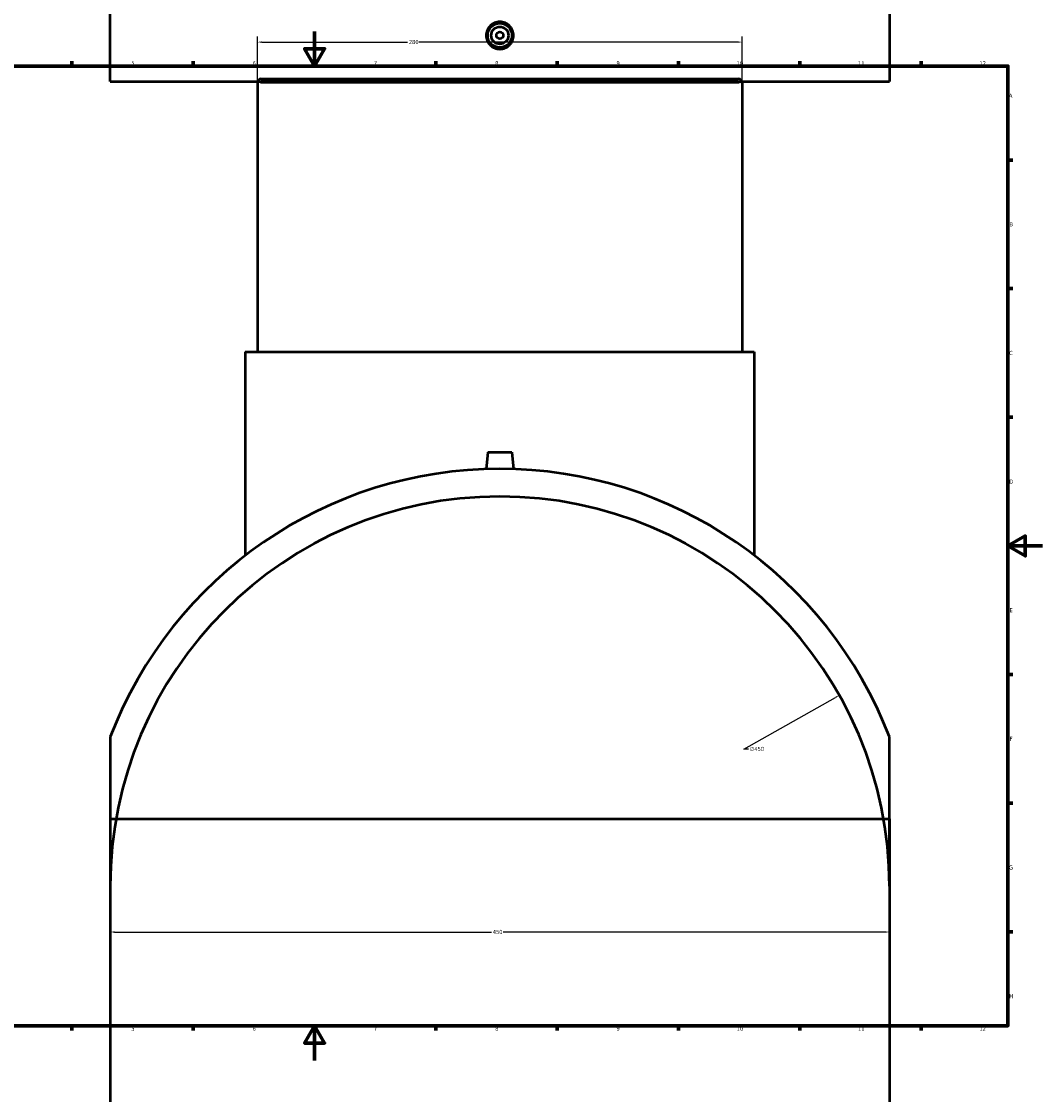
# Model space of a CAD drawing. Header units: millimetres. Extents: x -339 to 1539, y -390 to 1163.
# Tile 3 of 6: x 251 to 841, y -20 to 600. Entities that reach past the tile are written whole.
import ezdxf

# ---------------------------------------------------------------- set-up
doc = ezdxf.new("R2010")
doc.units = ezdxf.units.MM
for name, color, linetype, lineweight in [('Border (ANSI)', 7, 'Continuous', 70), ('Dimension (ANSI)', 7, 'Continuous', 25), ('Visible (ANSI)', 7, 'Continuous', 50), ('Visible Narrow (ANSI)', 7, 'Continuous', 35)]:
    doc.layers.add(name, color=color, linetype=linetype, lineweight=lineweight)
doc.styles.add('Note Text (ANSI)', font='tahoma.ttf')
doc.dimstyles.new('Default - mm (ANSI)', dxfattribs={"dimtxt": 2.4, "dimasz": 2.5, "dimexe": 3.175, "dimexo": 1.6002, "dimgap": 0.8, "dimtad": 0, "dimtoh": 1, "dimdec": 0, "dimrnd": 1e-08, "dimzin": 4, "dimdsep": 46, "dimtxsty": 'Note Text (ANSI)', "dimcen": 0.09, "dimdle": 10, "dimclrd": 256, "dimclre": 256, "dimclrt": 5, "dimadec": 1, "dimazin": 1, "dimtfac": 1.27, "dimtofl": 0, "dimtmove": 0, "dimatfit": 3, "dimfxl": 1, "dimtolj": 1, "dimtzin": 4, "dimlwd": -1, "dimlwe": -1, "dimarcsym": 0})

# ---------------------------------------------------------------- blocks, each defined once
blk = doc.blocks.new('Borders Default Border')
at = {"layer": 'Border (ANSI)'}
for p, q in [((280.33, 574), (280.33, 576.8)), ((350.42, 574), (350.42, 576.8)), ((490.58, 574), (490.58, 576.8)), ((560.67, 574), (560.67, 576.8)), ((630.75, 574), (630.75, 576.8)), ((700.83, 574), (700.83, 576.8)), ((770.92, 574), (770.92, 576.8)), ((821, 519.75), (823.8, 519.75)), ((821, 445.5), (823.8, 445.5)), ((821, 371.25), (823.8, 371.25)), ((821, 222.75), (823.8, 222.75)), ((821, 148.5), (823.8, 148.5)), ((821, 74.25), (823.8, 74.25)), ((280.33, 20), (280.33, 17.2)), ((350.42, 20), (350.42, 17.2)), ((490.58, 20), (490.58, 17.2)), ((560.67, 20), (560.67, 17.2)), ((630.75, 20), (630.75, 17.2)), ((700.83, 20), (700.83, 17.2)), ((770.92, 20), (770.92, 17.2))]:
    blk.add_line(p, q, dxfattribs=at)
at = {"layer": 'Border (ANSI)', "flags": 128}
for points in [[(420.5, 594), (420.5, 574), (414.73, 584), (426.27, 584), (420.5, 574)], [(20, 20), (20, 574), (821, 574), (821, 20), (20, 20)], [(841, 297), (821, 297), (831, 302.77), (831, 291.23), (821, 297)], [(420.5, 0), (420.5, 20), (414.73, 10), (426.27, 10), (420.5, 20)]]:
    blk.add_lwpolyline(points, dxfattribs=at)
at = {"layer": 'Border (ANSI)', "color": 5, "true_color": 0x0000ff, "char_height": 2.4, "attachment_point": 7, "style": 'Note Text (ANSI)'}
for s, insert in [('5', (314.67, 574.35)), ('6', (384.69, 574.35)), ('7', (454.8, 574.4)), ('8', (524.84, 574.35)), ('9', (594.92, 574.35)), ('10', (664.35, 574.35)), ('11', (734.43, 574.4)), ('12', (804.52, 574.4)), ('A', (821.58, 555.68)), ('B', (821.87, 481.43)), ('C', (821.71, 407.13)), ('D', (821.72, 332.93)), ('E', (821.91, 258.68)), ('F', (821.98, 184.43)), ('G', (821.6, 110.13)), ('H', (821.73, 35.93)), ('5', (314.67, 17.15)), ('6', (384.69, 17.15)), ('7', (454.8, 17.2)), ('8', (524.84, 17.15)), ('9', (594.92, 17.15)), ('10', (664.35, 17.15)), ('11', (734.43, 17.2)), ('12', (804.52, 17.2))]:
    blk.add_mtext(s, dxfattribs=dict(at, insert=insert))
blk = doc.blocks.new('*D7')
at = {"layer": 'Defpoints', "color": 0, "transparency": 16777216}
for p in [(302.53, 100.52), (752.53, 100.52), (752.53, 74.13)]:
    blk.add_point(p, dxfattribs=at)
at = {"layer": 'Dimension (ANSI)', "transparency": 16777216}
for p, q in [((302.53, 98.92), (302.53, 70.95)), ((752.53, 98.92), (752.53, 70.95)), ((305.03, 74.13), (522.63, 74.13)), ((750.03, 74.13), (529.44, 74.13))]:
    blk.add_line(p, q, dxfattribs=at)
for points in [[(305.03, 74.54), (305.03, 73.71), (302.53, 74.13)], [(750.03, 74.54), (750.03, 73.71), (752.53, 74.13)]]:
    blk.add_solid(points, dxfattribs=at)
at = {"layer": 'Dimension (ANSI)', "color": 5, "transparency": 16777216, "insert": (523.43, 75.37), "char_height": 2.4, "attachment_point": 1, "style": 'Note Text (ANSI)'}
blk.add_mtext('\\A1;450', dxfattribs=at)
blk = doc.blocks.new('*D8')
at = {"layer": 'Defpoints', "color": 0, "transparency": 16777216}
for p in [(667.53, 587.83), (387.53, 564.27), (667.53, 564.27)]:
    blk.add_point(p, dxfattribs=at)
at = {"layer": 'Dimension (ANSI)', "transparency": 16777216}
for p, q in [((387.53, 565.87), (387.53, 591)), ((667.53, 565.87), (667.53, 591)), ((390.03, 587.83), (474.18, 587.83)), ((665.03, 587.83), (480.88, 587.83))]:
    blk.add_line(p, q, dxfattribs=at)
for points in [[(390.03, 588.24), (390.03, 587.41), (387.53, 587.83)], [(665.03, 588.24), (665.03, 587.41), (667.53, 587.83)]]:
    blk.add_solid(points, dxfattribs=at)
at = {"layer": 'Dimension (ANSI)', "color": 5, "transparency": 16777216, "insert": (474.98, 589.08), "char_height": 2.4, "attachment_point": 1, "style": 'Note Text (ANSI)'}
blk.add_mtext('\\A1;280', dxfattribs=at)
blk = doc.blocks.new('*D9')
at = {"layer": 'Defpoints', "color": 0, "transparency": 16777216}
for p in [(723.64, 210.81), (331.42, -9.78)]:
    blk.add_point(p, dxfattribs=at)
at = {"layer": 'Dimension (ANSI)', "transparency": 16777216}
for p, q in [((668.37, 179.72), (721.47, 209.58)), ((671.14, 179.72), (668.37, 179.72))]:
    blk.add_line(p, q, dxfattribs=at)
blk.add_solid([(721.26, 209.95), (721.67, 209.22), (723.64, 210.81)], dxfattribs=at)
at = {"layer": 'Dimension (ANSI)', "color": 5, "transparency": 16777216, "insert": (671.94, 181.02), "char_height": 2.4, "attachment_point": 1, "style": 'Note Text (ANSI)'}
blk.add_mtext('\\A1;∅450', dxfattribs=at)

msp = doc.modelspace()

# ---------------------------------------------------------------- linework, layer by layer
at = {"layer": 'Visible (ANSI)'}
for p, q in [((302.53, 565.16), (302.53, 1095.16)), ((752.53, 1095.16), (752.53, 565.16)), ((302.53, 565.16), (752.53, 565.16)), ((387.53, 564.27), (387.53, 409.02)), ((389.78, 566.52), (665.28, 566.52)), ((667.53, 564.27), (667.53, 409.02)), ((380.53, 409.02), (674.53, 409.02)), ((380.53, 409.02), (380.53, 291.49)), ((674.53, 409.02), (674.53, 291.49)), ((520.53, 351.12), (519.68, 341.39)), ((520.53, 351.12), (534.53, 351.12)), ((534.53, 351.12), (535.38, 341.39)), ((302.53, 186.87), (302.53, 100.52)), ((752.53, 100.52), (752.53, 186.87)), ((302.53, 139.53), (752.53, 139.53)), ((302.53, 139.53), (302.53, -390.47)), ((752.53, 139.53), (752.53, -390.47))]:
    msp.add_line(p, q, dxfattribs=at)
for radius in [7, 5, 2]:
    msp.add_circle((527.53, 591.66), radius, dxfattribs=at)
for centre, radius, start, end in [((389.78, 564.27), 2.25, 90, 180), ((665.28, 564.27), 2.25, 0, 90), ((527.53, 100.52), 241, 20.99528, 159.00472), ((527.53, 100.52), 225, 0.00001, 179.99999)]:
    msp.add_arc(centre, radius, start, end, dxfattribs=at)
msp.add_open_spline([(535.38, 591.66), (535.38, 590.68), (535.18, 589.63), (534.38, 587.69), (533.78, 586.81), (532.38, 585.42), (531.5, 584.82), (529.57, 584.02), (528.52, 583.82), (526.55, 583.82), (525.5, 584.02), (523.56, 584.82), (522.68, 585.42), (521.28, 586.81), (520.68, 587.69), (519.88, 589.63), (519.68, 590.68), (519.68, 592.65), (519.88, 593.7), (520.68, 595.63), (521.28, 596.51), (522.68, 597.9), (523.56, 598.51), (525.5, 599.31), (526.55, 599.5), (528.52, 599.5), (529.57, 599.31), (531.5, 598.51), (532.38, 597.9), (533.78, 596.51), (534.38, 595.63), (535.18, 593.7), (535.38, 592.65), (535.38, 591.66)], degree=3, knots=[0, 0, 0, 0, 0.2956, 0.2956, 0.591199, 0.591199, 0.886703, 0.886703, 1.182206, 1.182206, 1.47771, 1.47771, 1.773213, 1.773213, 2.068813, 2.068813, 2.364412, 2.364412, 2.660012, 2.660012, 2.955611, 2.955611, 3.251115, 3.251115, 3.546618, 3.546618, 3.842122, 3.842122, 4.137625, 4.137625, 4.433225, 4.433225, 4.728824, 4.728824, 4.728824, 4.728824], dxfattribs=at)
at = {"layer": 'Visible Narrow (ANSI)'}
msp.add_line((665.81, 564.27), (389.25, 564.27), dxfattribs=at)

# ---------------------------------------------------------------- block references
msp.add_blockref('Borders Default Border', (0, 0))

# ---------------------------------------------------------------- dimensions: what is measured, and where the dimension line sits
at = {"layer": 'Dimension (ANSI)'}
for base, p1, p2, picture, middle in [((667.53, 587.83), (387.53, 564.27), (667.53, 564.27), '*D8', (477.53, 587.83)), ((752.53, 74.13), (302.53, 100.52), (752.53, 100.52), '*D7', (526.03, 74.13))]:
    dim = msp.add_linear_dim(base=base, p1=p1, p2=p2, angle=180, dimstyle='Default - mm (ANSI)', override={"dimgap": 0.8, "dimtoh": 0, "dimdec": 0, "dimtol": 0, "dimlim": 0, "dimtp": 0, "dimtm": 0, "dimtdec": 2, "dimatfit": 1}, dxfattribs=at)
    dim.commit()
    dim.dimension.update_dxf_attribs({"geometry": picture, "text_midpoint": middle, "dimtype": 160})
dim = msp.add_diameter_dim_2p(p1=(331.42, -9.78), p2=(723.64, 210.81), dimstyle='Default - mm (ANSI)', override={"dimgap": 0.8, "dimtih": 1, "dimdec": 0, "dimlfac": 1, "dimtol": 0, "dimlim": 0, "dimtp": 0, "dimtm": 0, "dimtdec": 2}, dxfattribs=at)
dim.commit()
dim.dimension.update_dxf_attribs({"geometry": '*D9', "text_midpoint": (675.82, 179.72), "dimtype": 163})

doc.saveas('drawing.dxf')
